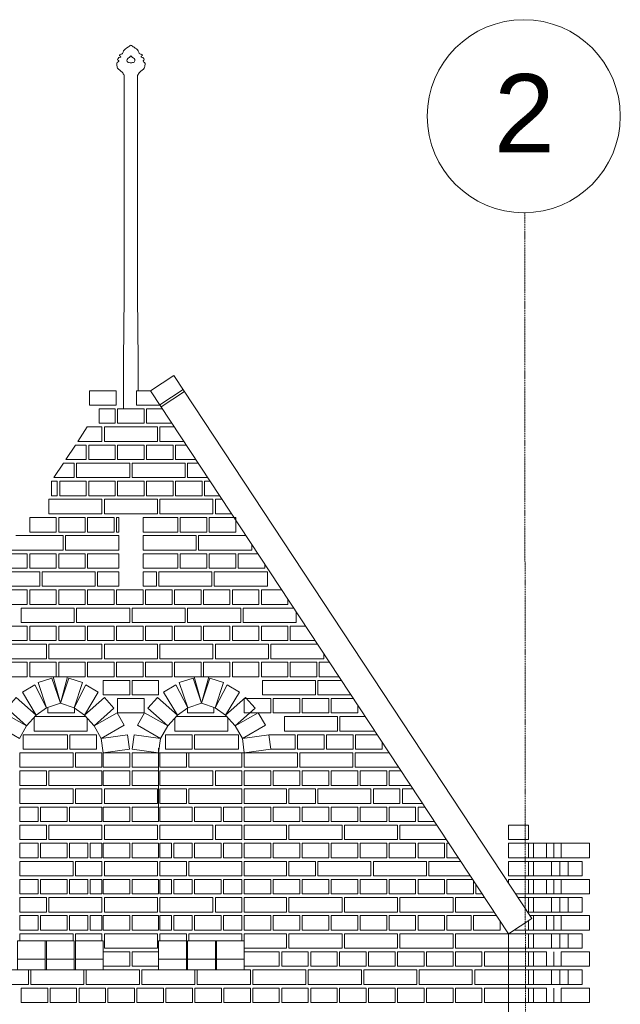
# Model space of a CAD drawing. Header units: millimetres. Extents: x -37887 to 94344, y -69777 to 116976.
# Tile 122 of 205: x 3925 to 6415, y 71509 to 75590. Entities that reach past the tile are written whole.
import ezdxf

# ---------------------------------------------------------------- set-up
doc = ezdxf.new("R2010")
doc.units = ezdxf.units.MM
doc.linetypes.add('Linia siatki', pattern=[19.05, 12.7, -3.175, 0, -3.175])
for name, color, linetype, lineweight in [('01_inwentaryzacja', 8, 'Continuous', 9), ('S-GRID', 1, 'Continuous', 9), ('S-GRID-IDEN', 1, 'Continuous', 9)]:
    doc.layers.add(name, color=color, linetype=linetype, lineweight=lineweight)
doc.styles.add('Arial', font='arial.ttf', dxfattribs={"height": 324.565868})

# ---------------------------------------------------------------- blocks, each defined once
blk = doc.blocks.new('Siatka - 4 mm-108067-PARTER')
at = {"layer": 'S-GRID-IDEN'}
blk.add_circle((0, 0), 4, dxfattribs=at)

msp = doc.modelspace()

# ---------------------------------------------------------------- linework, layer by layer
at = {"layer": '01_inwentaryzacja'}
for p, q in [((4358.9, 74443.5), (4358.9, 75359)), ((4413.8, 74443.5), (4413.8, 75359)), ((4356.2, 74176.7), (4356.2, 73977.2)), ((4416.3, 74176.7), (4416.3, 74052.2)), ((4468, 74052.2), (4564.1, 74115.4)), ((6047.3, 71864.9), (4564.1, 74115.4)), ((5951.3, 71801.6), (4468, 74052.2)), ((4506.6, 73993.7), (4602.6, 74057)), ((4512.1, 73985.4), (4608.1, 74048.6)), ((4255.1, 73977.2), (4255.1, 73917.2)), ((4205.6, 73902.2), (4166.1, 73842.2)), ((4156.2, 73827.2), (4116.7, 73767.2)), ((4106.8, 73752.2), (4067.2, 73692.2)), ((4057.4, 73677.2), (4057.4, 73617.2)), ((4335.7, 73301.6), (4335.7, 73241.6)), ((6169.2, 72176.6), (6109, 72176.6)), ((6139.1, 72116.6), (6139.1, 72176.6)), ((6109, 72116.6), (6169.2, 72116.6)), ((6163.8, 72101.6), (6163.8, 72041.6)), ((6169.2, 72026.6), (6109, 72026.6)), ((6139.1, 71966.6), (6139.1, 72026.6)), ((6109, 71966.6), (6169.2, 71966.6)), ((6163.8, 71951.6), (6163.8, 71891.6)), ((6169.2, 71876.6), (6109, 71876.6)), ((6139.1, 71816.6), (6139.1, 71876.6)), ((6047.3, 71864.9), (5951.3, 71801.6)), ((5951.3, 71801.6), (5951.3, 66791.6)), ((6109, 71816.6), (6169.2, 71816.6)), ((6163.8, 71801.6), (6163.8, 71741.6)), ((6139.1, 71666.6), (6139.1, 71726.6)), ((6109, 71666.6), (6169.2, 71666.6)), ((6163.8, 71651.6), (6163.8, 71591.6)), ((6139.1, 71516.6), (6139.1, 71576.6)), ((6109, 71516.6), (6169.2, 71516.6))]:
    msp.add_line(p, q, dxfattribs=at)
at = {"layer": '01_inwentaryzacja', "color": 244}
for p, q in [((4501.3, 72326.6), (4501.3, 72571)), ((4856.3, 72551.6), (4501.3, 72551.6))]:
    msp.add_line(p, q, dxfattribs=at)
at = {"layer": '01_inwentaryzacja'}
for points in [[(4358.9, 74443.5), (4356.2, 74176.7)], [(4413.8, 74443.5), (4416.3, 74176.7)], [(4215.1, 74052.2), (4215.1, 73992.2), (4325.1, 73992.2), (4325.1, 74052.2), (4215.1, 74052.2)], [(4409.9, 74052.2), (4409.9, 73992.2), (4507.6, 73992.2)], [(4468, 74052.2), (4409.9, 74052.2)], [(4255.1, 73917.2), (4321.3, 73917.2), (4321.3, 73977.2), (4255.1, 73977.2)], [(4331.3, 73977.2), (4331.3, 73917.2), (4441.3, 73917.2), (4441.3, 73977.2), (4331.3, 73977.2)], [(4451.3, 73977.2), (4451.3, 73917.2), (4557, 73917.2)], [(4517.5, 73977.2), (4451.3, 73977.2)], [(4166.1, 73842.2), (4266.3, 73842.2), (4266.3, 73902.2), (4205.6, 73902.2)], [(4276.3, 73902.2), (4276.3, 73842.2), (4496.3, 73842.2), (4496.3, 73902.2), (4276.3, 73902.2)], [(4506.3, 73902.2), (4506.3, 73842.2), (4606.4, 73842.2)], [(4566.9, 73902.2), (4506.3, 73902.2)], [(4116.7, 73767.2), (4201.3, 73767.2), (4201.3, 73827.2), (4156.2, 73827.2)], [(4211.3, 73827.2), (4211.3, 73767.2), (4321.3, 73767.2), (4321.3, 73827.2), (4211.3, 73827.2)], [(4331.3, 73827.2), (4331.3, 73767.2), (4441.3, 73767.2), (4441.3, 73827.2), (4331.3, 73827.2)], [(4451.3, 73827.2), (4451.3, 73767.2), (4561.3, 73767.2), (4561.3, 73827.2), (4451.3, 73827.2)], [(4571.3, 73827.2), (4571.3, 73767.2), (4655.9, 73767.2)], [(4616.3, 73827.2), (4571.3, 73827.2)], [(4067.2, 73692.2), (4151.3, 73692.2), (4151.3, 73752.2), (4106.8, 73752.2)], [(4161.3, 73752.2), (4161.3, 73692.2), (4381.3, 73692.2), (4381.3, 73752.2), (4161.3, 73752.2)], [(4391.3, 73752.2), (4391.3, 73692.2), (4611.3, 73692.2), (4611.3, 73752.2), (4391.3, 73752.2)], [(4621.3, 73752.2), (4621.3, 73692.2), (4705.3, 73692.2)], [(4665.8, 73752.2), (4621.3, 73752.2)], [(4057.4, 73617.2), (4081.3, 73617.2), (4081.3, 73677.2), (4057.4, 73677.2)], [(4091.3, 73677.2), (4091.3, 73617.2), (4201.3, 73617.2), (4201.3, 73677.2), (4091.3, 73677.2)], [(4211.3, 73677.2), (4211.3, 73617.2), (4321.3, 73617.2), (4321.3, 73677.2), (4211.3, 73677.2)], [(4331.3, 73677.2), (4331.3, 73617.2), (4441.3, 73617.2), (4441.3, 73677.2), (4331.3, 73677.2)], [(4451.3, 73677.2), (4451.3, 73617.2), (4561.3, 73617.2), (4561.3, 73677.2), (4451.3, 73677.2)], [(4571.3, 73677.2), (4571.3, 73617.2), (4681.3, 73617.2), (4681.3, 73677.2), (4571.3, 73677.2)], [(4691.3, 73677.2), (4691.3, 73617.2), (4754.7, 73617.2)], [(4715.2, 73677.2), (4691.3, 73677.2)], [(4046.3, 73602.2), (4046.3, 73542.2), (4266.3, 73542.2), (4266.3, 73602.2), (4046.3, 73602.2)], [(4276.3, 73602.2), (4276.3, 73542.2), (4496.3, 73542.2), (4496.3, 73602.2), (4276.3, 73602.2)], [(4506.3, 73602.2), (4506.3, 73542.2), (4726.3, 73542.2), (4726.3, 73602.2), (4506.3, 73602.2)], [(4736.3, 73602.2), (4736.3, 73542.2), (4804.2, 73542.2)], [(4764.6, 73602.2), (4736.3, 73602.2)], [(3966.9, 73526.6), (3966.9, 73466.6), (4076.9, 73466.6), (4076.9, 73526.6), (3966.9, 73526.6)], [(4086.9, 73526.6), (4086.9, 73466.6), (4196.9, 73466.6), (4196.9, 73526.6), (4086.9, 73526.6)], [(4206.9, 73526.6), (4206.9, 73466.6), (4316.9, 73466.6), (4316.9, 73526.6), (4206.9, 73526.6)], [(4326.9, 73526.6), (4326.9, 73466.6), (4335.7, 73466.6), (4335.7, 73526.6), (4326.9, 73526.6)], [(4580.8, 73466.6), (4436.9, 73466.6), (4436.9, 73526.6), (4580.8, 73526.6), (4580.8, 73466.6)], [(4590.8, 73526.6), (4590.8, 73466.6), (4700.8, 73466.6), (4700.8, 73526.6), (4590.8, 73526.6)], [(4710.8, 73526.6), (4710.8, 73466.6), (4820.8, 73466.6), (4820.8, 73526.6), (4710.8, 73526.6)], [(3885.7, 73416.6), (3885.7, 73391.6), (4105.7, 73391.6), (4105.7, 73451.6), (3908.7, 73451.6)], [(4115.7, 73451.6), (4115.7, 73391.6), (4335.7, 73391.6), (4335.7, 73451.6), (4115.7, 73451.6)], [(4436.9, 73451.6), (4436.9, 73391.6), (4656.9, 73391.6), (4656.9, 73451.6), (4436.9, 73451.6)], [(4666.9, 73451.6), (4666.9, 73391.6), (4886.9, 73391.6), (4886.9, 73416.6)], [(4863.9, 73451.6), (4666.9, 73451.6)], [(3846.9, 73357.8), (3846.9, 73316.6), (3956.9, 73316.6), (3956.9, 73376.6), (3859.3, 73376.6)], [(3966.9, 73376.6), (3966.9, 73316.6), (4076.9, 73316.6), (4076.9, 73376.6), (3966.9, 73376.6)], [(4086.9, 73376.6), (4086.9, 73316.6), (4196.9, 73316.6), (4196.9, 73376.6), (4086.9, 73376.6)], [(4206.9, 73376.6), (4206.9, 73316.6), (4335.7, 73316.6), (4335.7, 73376.6), (4206.9, 73376.6)], [(4580.8, 73316.6), (4436.9, 73316.6), (4436.9, 73376.6), (4580.8, 73376.6), (4580.8, 73316.6)], [(4590.8, 73376.6), (4590.8, 73316.6), (4700.8, 73316.6), (4700.8, 73376.6), (4590.8, 73376.6)], [(4710.8, 73376.6), (4710.8, 73316.6), (4820.8, 73316.6), (4820.8, 73376.6), (4710.8, 73376.6)], [(4830.8, 73376.6), (4830.8, 73316.6), (4940.8, 73316.6), (4940.8, 73334.8)], [(4913.3, 73376.6), (4830.8, 73376.6)], [(3788.5, 73269.2), (3788.5, 73241.6), (4008.5, 73241.6), (4008.5, 73301.6), (3809.8, 73301.6)], [(4018.5, 73301.6), (4018.5, 73241.6), (4238.5, 73241.6), (4238.5, 73301.6), (4018.5, 73301.6)], [(4248.5, 73301.6), (4248.5, 73241.6), (4335.7, 73241.6)], [(4335.7, 73301.6), (4248.5, 73301.6)], [(4436.9, 73301.6), (4436.9, 73241.6), (4491.9, 73241.6), (4491.9, 73301.6), (4436.9, 73301.6)], [(4501.9, 73301.6), (4501.9, 73241.6), (4721.9, 73241.6), (4721.9, 73301.6), (4501.9, 73301.6)], [(4731.9, 73301.6), (4731.9, 73241.6), (4951.9, 73241.6), (4951.9, 73301.6), (4731.9, 73301.6)], [(3846.9, 73226.6), (3846.9, 73166.6), (3956.9, 73166.6), (3956.9, 73226.6), (3846.9, 73226.6)], [(3966.9, 73226.6), (3966.9, 73166.6), (4076.9, 73166.6), (4076.9, 73226.6), (3966.9, 73226.6)], [(4086.9, 73226.6), (4086.9, 73166.6), (4196.9, 73166.6), (4196.9, 73226.6), (4086.9, 73226.6)], [(4206.9, 73226.6), (4206.9, 73166.6), (4316.9, 73166.6), (4316.9, 73226.6), (4206.9, 73226.6)], [(4326.9, 73226.6), (4326.9, 73166.6), (4436.9, 73166.6), (4436.9, 73226.6), (4326.9, 73226.6)], [(4446.9, 73226.6), (4446.9, 73166.6), (4556.9, 73166.6), (4556.9, 73226.6), (4446.9, 73226.6)], [(4566.9, 73226.6), (4566.9, 73166.6), (4676.9, 73166.6), (4676.9, 73226.6), (4566.9, 73226.6)], [(4686.9, 73226.6), (4686.9, 73166.6), (4796.9, 73166.6), (4796.9, 73226.6), (4686.9, 73226.6)], [(4806.9, 73226.6), (4806.9, 73166.6), (4916.9, 73166.6), (4916.9, 73226.6), (4806.9, 73226.6)], [(4926.9, 73226.6), (4926.9, 73166.6), (5036.9, 73166.6), (5036.9, 73189)], [(5012.1, 73226.6), (4926.9, 73226.6)], [(3931.3, 73151.6), (3931.3, 73091.6), (4151.3, 73091.6), (4151.3, 73151.6), (3931.3, 73151.6)], [(4161.3, 73151.6), (4161.3, 73091.6), (4381.3, 73091.6), (4381.3, 73151.6), (4161.3, 73151.6)], [(4391.3, 73151.6), (4391.3, 73091.6), (4611.3, 73091.6), (4611.3, 73151.6), (4391.3, 73151.6)], [(4621.3, 73151.6), (4621.3, 73091.6), (4841.3, 73091.6), (4841.3, 73151.6), (4621.3, 73151.6)], [(4851.3, 73151.6), (4851.3, 73091.6), (5071.3, 73091.6), (5071.3, 73136.8)], [(5061.6, 73151.6), (4851.3, 73151.6)], [(3846.9, 73076.6), (3846.9, 73016.6), (3956.9, 73016.6), (3956.9, 73076.6), (3846.9, 73076.6)], [(3966.9, 73076.6), (3966.9, 73016.6), (4076.9, 73016.6), (4076.9, 73076.6), (3966.9, 73076.6)], [(4086.9, 73076.6), (4086.9, 73016.6), (4196.9, 73016.6), (4196.9, 73076.6), (4086.9, 73076.6)], [(4206.9, 73076.6), (4206.9, 73016.6), (4316.9, 73016.6), (4316.9, 73076.6), (4206.9, 73076.6)], [(4326.9, 73076.6), (4326.9, 73016.6), (4436.9, 73016.6), (4436.9, 73076.6), (4326.9, 73076.6)], [(4446.9, 73076.6), (4446.9, 73016.6), (4556.9, 73016.6), (4556.9, 73076.6), (4446.9, 73076.6)], [(4566.9, 73076.6), (4566.9, 73016.6), (4676.9, 73016.6), (4676.9, 73076.6), (4566.9, 73076.6)], [(4686.9, 73076.6), (4686.9, 73016.6), (4796.9, 73016.6), (4796.9, 73076.6), (4686.9, 73076.6)], [(4806.9, 73076.6), (4806.9, 73016.6), (4916.9, 73016.6), (4916.9, 73076.6), (4806.9, 73076.6)], [(4926.9, 73076.6), (4926.9, 73016.6), (5036.9, 73016.6), (5036.9, 73076.6), (4926.9, 73076.6)], [(5046.9, 73076.6), (5046.9, 73016.6), (5150.5, 73016.6)], [(5111, 73076.6), (5046.9, 73076.6)], [(3816.3, 73001.6), (3816.3, 72941.6), (4036.3, 72941.6), (4036.3, 73001.6), (3816.3, 73001.6)], [(4046.3, 73001.6), (4046.3, 72941.6), (4266.3, 72941.6), (4266.3, 73001.6), (4046.3, 73001.6)], [(4276.3, 73001.6), (4276.3, 72941.6), (4496.3, 72941.6), (4496.3, 73001.6), (4276.3, 73001.6)], [(4506.3, 73001.6), (4506.3, 72941.6), (4726.3, 72941.6), (4726.3, 73001.6), (4506.3, 73001.6)], [(4736.3, 73001.6), (4736.3, 72941.6), (4956.3, 72941.6), (4956.3, 73001.6), (4736.3, 73001.6)], [(4966.3, 73001.6), (4966.3, 72941.6), (5186.3, 72941.6), (5186.3, 72962.3)], [(5160.4, 73001.6), (4966.3, 73001.6)], [(3846.9, 72926.6), (3846.9, 72866.6), (3956.9, 72866.6), (3956.9, 72926.6), (3846.9, 72926.6)], [(3966.9, 72926.6), (3966.9, 72866.6), (4076.9, 72866.6), (4076.9, 72926.6), (3966.9, 72926.6)], [(4086.9, 72926.6), (4086.9, 72866.6), (4196.9, 72866.6), (4196.9, 72926.6), (4086.9, 72926.6)], [(4206.9, 72926.6), (4206.9, 72866.6), (4316.9, 72866.6), (4316.9, 72926.6), (4206.9, 72926.6)], [(4326.9, 72926.6), (4326.9, 72866.6), (4436.9, 72866.6), (4436.9, 72926.6), (4326.9, 72926.6)], [(4446.9, 72926.6), (4446.9, 72866.6), (4556.9, 72866.6), (4556.9, 72926.6), (4446.9, 72926.6)], [(4566.9, 72926.6), (4566.9, 72866.6), (4676.9, 72866.6), (4676.9, 72926.6), (4566.9, 72926.6)], [(4686.9, 72926.6), (4686.9, 72866.6), (4796.9, 72866.6), (4796.9, 72926.6), (4686.9, 72926.6)], [(4806.9, 72926.6), (4806.9, 72866.6), (4916.9, 72866.6), (4916.9, 72926.6), (4806.9, 72926.6)], [(4926.9, 72926.6), (4926.9, 72866.6), (5036.9, 72866.6), (5036.9, 72926.6), (4926.9, 72926.6)], [(5046.9, 72926.6), (5046.9, 72866.6), (5156.9, 72866.6), (5156.9, 72926.6), (5046.9, 72926.6)], [(5166.9, 72926.6), (5166.9, 72866.6), (5249.4, 72866.6)], [(5209.9, 72926.6), (5166.9, 72926.6)], [(4093.8, 72756.6), (4036.9, 72737.6), (4001.9, 72842.2), (4058.8, 72861.2), (4093.8, 72756.6)], [(4123.8, 72866.6), (4063.8, 72866.6), (4093.8, 72756.6), (4123.8, 72866.6)], [(4093.8, 72756.6), (4150.7, 72737.6), (4185.6, 72842.2), (4128.7, 72861.2), (4093.8, 72756.6)], [(4271.3, 72851.6), (4271.3, 72791.6), (4381.3, 72791.6), (4381.3, 72851.6), (4271.3, 72851.6)], [(4391.3, 72851.6), (4391.3, 72791.6), (4501.3, 72791.6), (4501.3, 72851.6), (4391.3, 72851.6)], [(4678.8, 72756.6), (4621.9, 72737.6), (4586.9, 72842.2), (4643.8, 72861.2), (4678.8, 72756.6)], [(4648.8, 72866.6), (4708.8, 72866.6), (4678.8, 72756.6), (4648.8, 72866.6)], [(4678.8, 72756.6), (4735.7, 72737.6), (4770.6, 72842.2), (4713.7, 72861.2), (4678.8, 72756.6)], [(4931.3, 72851.6), (4931.3, 72791.6), (5151.3, 72791.6), (5151.3, 72851.6), (4931.3, 72851.6)], [(5161.3, 72851.6), (5161.3, 72791.6), (5298.8, 72791.6)], [(5259.3, 72851.6), (5161.3, 72851.6)], [(4036.9, 72737.6), (3993.9, 72708.1), (3936.5, 72802.3), (3987.7, 72833.5), (4036.9, 72737.6)], [(4150.7, 72737.6), (4193.7, 72708.1), (4251.1, 72802.3), (4199.9, 72833.5), (4150.7, 72737.6)], [(4621.9, 72737.6), (4578.9, 72708.1), (4521.5, 72802.3), (4572.7, 72833.5), (4621.9, 72737.6)], [(4735.7, 72737.6), (4778.7, 72708.1), (4836.1, 72802.3), (4784.9, 72833.5), (4735.7, 72737.6)], [(3993.9, 72708.1), (3954.1, 72663.1), (3871.5, 72736.2), (3911.2, 72781.2), (3993.9, 72708.1)], [(4193.7, 72708.1), (4233.4, 72663.1), (4316.1, 72736.2), (4276.3, 72781.2), (4193.7, 72708.1)], [(4331.3, 72776.6), (4331.3, 72716.6), (4441.3, 72716.6), (4441.3, 72776.6), (4331.3, 72776.6)], [(4578.9, 72708.1), (4539.1, 72663.1), (4456.5, 72736.2), (4496.2, 72781.2), (4578.9, 72708.1)], [(4778.7, 72708.1), (4818.4, 72663.1), (4901.1, 72736.2), (4861.3, 72781.2), (4778.7, 72708.1)], [(4856.3, 72776.6), (4856.3, 72716.6), (4966.3, 72716.6), (4966.3, 72776.6), (4856.3, 72776.6)], [(4976.3, 72776.6), (4976.3, 72716.6), (5086.3, 72716.6), (5086.3, 72776.6), (4976.3, 72776.6)], [(5096.3, 72776.6), (5096.3, 72716.6), (5206.3, 72716.6), (5206.3, 72776.6), (5096.3, 72776.6)], [(5216.3, 72776.6), (5216.3, 72716.6), (5326.3, 72716.6), (5326.3, 72749.9)], [(5308.7, 72776.6), (5216.3, 72776.6)], [(4152.1, 72741.8), (4152.1, 72716.6), (4042.1, 72716.6), (4042.1, 72739.3)], [(4620.5, 72741.8), (4620.5, 72716.6), (4730.5, 72716.6), (4730.5, 72739.3)], [(3954.1, 72663.1), (3924.4, 72611), (3828.6, 72665.6), (3858.3, 72717.8), (3954.1, 72663.1)], [(4204.7, 72695.6), (4204.7, 72641.6), (3984.7, 72641.6), (3984.7, 72697.7)], [(3988.1, 72701.6), (4199.4, 72701.6)], [(4233.4, 72663.1), (4263.1, 72611), (4359, 72665.6), (4329.3, 72717.8), (4233.4, 72663.1)], [(4539.1, 72663.1), (4509.4, 72611), (4413.6, 72665.6), (4443.3, 72717.8), (4539.1, 72663.1)], [(4567.9, 72695.6), (4567.9, 72641.6), (4787.9, 72641.6), (4787.9, 72697.7)], [(4784.4, 72701.6), (4573.1, 72701.6)], [(4818.4, 72663.1), (4848.1, 72611), (4944, 72665.6), (4914.3, 72717.8), (4818.4, 72663.1)], [(5022.4, 72701.6), (5022.4, 72641.6), (5242.4, 72641.6), (5242.4, 72701.6), (5022.4, 72701.6)], [(5252.4, 72701.6), (5252.4, 72641.6), (5397.7, 72641.6)], [(5358.1, 72701.6), (5252.4, 72701.6)], [(4123.1, 72626.6), (4123.1, 72566.6), (3939.9, 72566.6), (3939.9, 72626.6), (4123.1, 72626.6)], [(4243.1, 72626.6), (4243.1, 72566.6), (4133.1, 72566.6), (4133.1, 72626.6), (4243.1, 72626.6)], [(4263.1, 72611), (4271.3, 72551.6), (4380.6, 72566.6), (4372.4, 72626), (4263.1, 72611)], [(4509.4, 72611), (4501.3, 72551.6), (4392, 72566.6), (4400.1, 72626), (4509.4, 72611)], [(4529.5, 72626.6), (4529.5, 72566.6), (4639.5, 72566.6), (4639.5, 72626.6), (4529.5, 72626.6)], [(4649.5, 72626.6), (4649.5, 72566.6), (4832.6, 72566.6), (4832.6, 72626.6), (4649.5, 72626.6)], [(4848.1, 72611), (4856.3, 72551.6), (4965.6, 72566.6), (4957.4, 72626), (4848.1, 72611)], [(4957.4, 72626.6), (4957.4, 72626)], [(4965.6, 72566.6), (5067.4, 72566.6), (5067.4, 72626.6), (4957.4, 72626.6)], [(5077.4, 72626.6), (5077.4, 72566.6), (5187.4, 72566.6), (5187.4, 72626.6), (5077.4, 72626.6)], [(5197.4, 72626.6), (5197.4, 72566.6), (5307.4, 72566.6), (5307.4, 72626.6), (5197.4, 72626.6)], [(5317.4, 72626.6), (5317.4, 72566.6), (5427.4, 72566.6), (5427.4, 72596.4)], [(5407.6, 72626.6), (5317.4, 72626.6)], [(4146.3, 72551.6), (4146.3, 72491.6), (3926.3, 72491.6), (3926.3, 72551.6), (4146.3, 72551.6)], [(4266.3, 72551.6), (4266.3, 72491.6), (4156.3, 72491.6), (4156.3, 72551.6), (4266.3, 72551.6)], [(4271.3, 72551.6), (4271.3, 72491.6), (4381.3, 72491.6), (4381.3, 72551.6), (4271.3, 72551.6)], [(4391.3, 72551.6), (4391.3, 72491.6), (4501.3, 72491.6), (4501.3, 72551.6), (4391.3, 72551.6)], [(4506.3, 72551.6), (4506.3, 72491.6), (4616.3, 72491.6), (4616.3, 72551.6), (4506.3, 72551.6)], [(4626.3, 72551.6), (4626.3, 72491.6), (4846.3, 72491.6), (4846.3, 72551.6), (4626.3, 72551.6)], [(4856.3, 72551.6), (4856.3, 72491.6), (5076.3, 72491.6), (5076.3, 72551.6), (4856.3, 72551.6)], [(5086.3, 72551.6), (5086.3, 72491.6), (5306.3, 72491.6), (5306.3, 72551.6), (5086.3, 72551.6)], [(5316.3, 72551.6), (5316.3, 72491.6), (5496.5, 72491.6)], [(5457, 72551.6), (5316.3, 72551.6)], [(3926.3, 72476.6), (3926.3, 72416.6), (4036.3, 72416.6), (4036.3, 72476.6), (3926.3, 72476.6)], [(4046.3, 72476.6), (4046.3, 72416.6), (4266.3, 72416.6), (4266.3, 72476.6), (4046.3, 72476.6)], [(4271.3, 72476.6), (4271.3, 72416.6), (4381.3, 72416.6), (4381.3, 72476.6), (4271.3, 72476.6)], [(4391.3, 72476.6), (4391.3, 72416.6), (4501.3, 72416.6), (4501.3, 72476.6), (4391.3, 72476.6)], [(4726.3, 72476.6), (4726.3, 72416.6), (4506.3, 72416.6), (4506.3, 72476.6), (4726.3, 72476.6)], [(4846.3, 72476.6), (4846.3, 72416.6), (4736.3, 72416.6), (4736.3, 72476.6), (4846.3, 72476.6)], [(4856.3, 72476.6), (4856.3, 72416.6), (4966.3, 72416.6), (4966.3, 72476.6), (4856.3, 72476.6)], [(4976.3, 72476.6), (4976.3, 72416.6), (5086.3, 72416.6), (5086.3, 72476.6), (4976.3, 72476.6)], [(5096.3, 72476.6), (5096.3, 72416.6), (5206.3, 72416.6), (5206.3, 72476.6), (5096.3, 72476.6)], [(5216.3, 72476.6), (5216.3, 72416.6), (5326.3, 72416.6), (5326.3, 72476.6), (5216.3, 72476.6)], [(5336.3, 72476.6), (5336.3, 72416.6), (5446.3, 72416.6), (5446.3, 72476.6), (5336.3, 72476.6)], [(5456.3, 72476.6), (5456.3, 72416.6), (5546, 72416.6)], [(5506.4, 72476.6), (5456.3, 72476.6)], [(4146.3, 72401.6), (4146.3, 72341.6), (3926.3, 72341.6), (3926.3, 72401.6), (4146.3, 72401.6)], [(4266.3, 72401.6), (4266.3, 72341.6), (4156.3, 72341.6), (4156.3, 72401.6), (4266.3, 72401.6)], [(4276.3, 72401.6), (4276.3, 72341.6), (4496.3, 72341.6), (4496.3, 72401.6), (4276.3, 72401.6)], [(4506.3, 72401.6), (4506.3, 72341.6), (4616.3, 72341.6), (4616.3, 72401.6), (4506.3, 72401.6)], [(4626.3, 72401.6), (4626.3, 72341.6), (4846.3, 72341.6), (4846.3, 72401.6), (4626.3, 72401.6)], [(4856.3, 72341.6), (5031.3, 72341.6), (5031.3, 72401.6), (4856.3, 72401.6), (4856.3, 72341.6)], [(5041.3, 72401.6), (5041.3, 72341.6), (5151.3, 72341.6), (5151.3, 72401.6), (5041.3, 72401.6)], [(5161.3, 72401.6), (5161.3, 72341.6), (5381.3, 72341.6), (5381.3, 72401.6), (5161.3, 72401.6)], [(5391.3, 72401.6), (5391.3, 72341.6), (5501.3, 72341.6), (5501.3, 72401.6), (5391.3, 72401.6)], [(5511.3, 72401.6), (5511.3, 72341.6), (5595.4, 72341.6)], [(5555.9, 72401.6), (5511.3, 72401.6)], [(3926.3, 72326.6), (3926.3, 72266.6), (4002.2, 72266.6), (4002.2, 72326.6), (3926.3, 72326.6)], [(4012.2, 72326.6), (4012.2, 72266.6), (4122.2, 72266.6), (4122.2, 72326.6), (4012.2, 72326.6)], [(4132.2, 72266.6), (4266.3, 72266.6), (4266.3, 72326.6), (4132.2, 72326.6), (4132.2, 72266.6)], [(4271.3, 72326.6), (4271.3, 72266.6), (4381.3, 72266.6), (4381.3, 72326.6), (4271.3, 72326.6)], [(4391.3, 72326.6), (4391.3, 72266.6), (4501.3, 72266.6), (4501.3, 72326.6), (4391.3, 72326.6)], [(4640.4, 72266.6), (4506.3, 72266.6), (4506.3, 72326.6), (4640.4, 72326.6), (4640.4, 72266.6)], [(4760.4, 72326.6), (4760.4, 72266.6), (4650.4, 72266.6), (4650.4, 72326.6), (4760.4, 72326.6)], [(4846.3, 72326.6), (4846.3, 72266.6), (4770.4, 72266.6), (4770.4, 72326.6), (4846.3, 72326.6)], [(4856.3, 72326.6), (4856.3, 72266.6), (4966.3, 72266.6), (4966.3, 72326.6), (4856.3, 72326.6)], [(4976.3, 72326.6), (4976.3, 72266.6), (5086.3, 72266.6), (5086.3, 72326.6), (4976.3, 72326.6)], [(5096.3, 72326.6), (5096.3, 72266.6), (5206.3, 72266.6), (5206.3, 72326.6), (5096.3, 72326.6)], [(5216.3, 72326.6), (5216.3, 72266.6), (5326.3, 72266.6), (5326.3, 72326.6), (5216.3, 72326.6)], [(5336.3, 72326.6), (5336.3, 72266.6), (5446.3, 72266.6), (5446.3, 72326.6), (5336.3, 72326.6)], [(5456.3, 72326.6), (5456.3, 72266.6), (5566.3, 72266.6), (5566.3, 72326.6), (5456.3, 72326.6)], [(5576.3, 72326.6), (5576.3, 72266.6), (5644.8, 72266.6)], [(5605.3, 72326.6), (5576.3, 72326.6)], [(3926.3, 72251.6), (3926.3, 72191.6), (4036.3, 72191.6), (4036.3, 72251.6), (3926.3, 72251.6)], [(4046.3, 72251.6), (4046.3, 72191.6), (4266.3, 72191.6), (4266.3, 72251.6), (4046.3, 72251.6)], [(4276.3, 72251.6), (4276.3, 72191.6), (4496.3, 72191.6), (4496.3, 72251.6), (4276.3, 72251.6)], [(4726.3, 72251.6), (4726.3, 72191.6), (4506.3, 72191.6), (4506.3, 72251.6), (4726.3, 72251.6)], [(4846.3, 72251.6), (4846.3, 72191.6), (4736.3, 72191.6), (4736.3, 72251.6), (4846.3, 72251.6)], [(4856.3, 72191.6), (5031.3, 72191.6), (5031.3, 72251.6), (4856.3, 72251.6), (4856.3, 72191.6)], [(5041.3, 72251.6), (5041.3, 72191.6), (5261.3, 72191.6), (5261.3, 72251.6), (5041.3, 72251.6)], [(5271.3, 72251.6), (5271.3, 72191.6), (5491.3, 72191.6), (5491.3, 72251.6), (5271.3, 72251.6)], [(5501.3, 72251.6), (5501.3, 72191.6), (5694.2, 72191.6)], [(5654.7, 72251.6), (5501.3, 72251.6)], [(6033.7, 72191.6), (6033.7, 72251.6), (5951.3, 72251.6), (5951.3, 72191.6), (6033.7, 72191.6)], [(6033.8, 72191.6), (6033.8, 72251.6), (5951.4, 72251.6), (5951.4, 72191.6), (6033.8, 72191.6)], [(3926.3, 72176.6), (3926.3, 72116.6), (4002.2, 72116.6), (4002.2, 72176.6), (3926.3, 72176.6)], [(4012.2, 72176.6), (4012.2, 72116.6), (4122.2, 72116.6), (4122.2, 72176.6), (4012.2, 72176.6)], [(4132.2, 72176.6), (4132.2, 72116.6), (4208.1, 72116.6), (4208.1, 72176.6), (4132.2, 72176.6)], [(4218.1, 72176.6), (4218.1, 72116.6), (4266.3, 72116.6), (4266.3, 72176.6), (4218.1, 72176.6)], [(4271.3, 72176.6), (4271.3, 72116.6), (4381.3, 72116.6), (4381.3, 72176.6), (4271.3, 72176.6)], [(4391.3, 72176.6), (4391.3, 72116.6), (4501.3, 72116.6), (4501.3, 72176.6), (4391.3, 72176.6)], [(4554.5, 72176.6), (4554.5, 72116.6), (4506.3, 72116.6), (4506.3, 72176.6), (4554.5, 72176.6)], [(4640.4, 72176.6), (4640.4, 72116.6), (4564.5, 72116.6), (4564.5, 72176.6), (4640.4, 72176.6)], [(4760.4, 72176.6), (4760.4, 72116.6), (4650.4, 72116.6), (4650.4, 72176.6), (4760.4, 72176.6)], [(4846.3, 72176.6), (4846.3, 72116.6), (4770.4, 72116.6), (4770.4, 72176.6), (4846.3, 72176.6)], [(4856.3, 72176.6), (4856.3, 72116.6), (4966.3, 72116.6), (4966.3, 72176.6), (4856.3, 72176.6)], [(4976.3, 72176.6), (4976.3, 72116.6), (5086.3, 72116.6), (5086.3, 72176.6), (4976.3, 72176.6)], [(5096.3, 72176.6), (5096.3, 72116.6), (5206.3, 72116.6), (5206.3, 72176.6), (5096.3, 72176.6)], [(5216.3, 72176.6), (5216.3, 72116.6), (5326.3, 72116.6), (5326.3, 72176.6), (5216.3, 72176.6)], [(5336.3, 72176.6), (5336.3, 72116.6), (5446.3, 72116.6), (5446.3, 72176.6), (5336.3, 72176.6)], [(5456.3, 72176.6), (5456.3, 72116.6), (5566.3, 72116.6), (5566.3, 72176.6), (5456.3, 72176.6)], [(5576.3, 72176.6), (5576.3, 72116.6), (5686.3, 72116.6), (5686.3, 72176.6), (5576.3, 72176.6)], [(5696.3, 72176.6), (5696.3, 72116.6), (5743.7, 72116.6)], [(5704.1, 72176.6), (5696.3, 72176.6)], [(6033.7, 72116.6), (6033.7, 72176.6), (5951.3, 72176.6), (5951.3, 72116.6), (6033.7, 72116.6)], [(6055.5, 72116.6), (6033.7, 72116.6), (6033.7, 72176.6), (6055.5, 72176.6), (6055.5, 72116.6)], [(6109, 72116.6), (6055.5, 72116.6), (6055.5, 72176.6), (6109, 72176.6), (6109, 72116.6)], [(6286.4, 72116.6), (6286.4, 72176.6), (6169.2, 72176.6), (6169.2, 72116.6), (6286.4, 72116.6)], [(4146.3, 72101.6), (4146.3, 72041.6), (3926.3, 72041.6), (3926.3, 72101.6), (4146.3, 72101.6)], [(4266.3, 72101.6), (4266.3, 72041.6), (4156.3, 72041.6), (4156.3, 72101.6), (4266.3, 72101.6)], [(4276.3, 72101.6), (4276.3, 72041.6), (4496.3, 72041.6), (4496.3, 72101.6), (4276.3, 72101.6)], [(4506.3, 72101.6), (4506.3, 72041.6), (4616.3, 72041.6), (4616.3, 72101.6), (4506.3, 72101.6)], [(4626.3, 72101.6), (4626.3, 72041.6), (4846.3, 72041.6), (4846.3, 72101.6), (4626.3, 72101.6)], [(4856.3, 72041.6), (5031.3, 72041.6), (5031.3, 72101.6), (4856.3, 72101.6), (4856.3, 72041.6)], [(5041.3, 72101.6), (5041.3, 72041.6), (5151.3, 72041.6), (5151.3, 72101.6), (5041.3, 72101.6)], [(5161.3, 72101.6), (5161.3, 72041.6), (5381.3, 72041.6), (5381.3, 72101.6), (5161.3, 72101.6)], [(5391.3, 72101.6), (5391.3, 72041.6), (5611.3, 72041.6), (5611.3, 72101.6), (5391.3, 72101.6)], [(5621.3, 72101.6), (5621.3, 72041.6), (5793.1, 72041.6)], [(5753.6, 72101.6), (5621.3, 72101.6)], [(6033.7, 72041.6), (6033.7, 72101.6), (5951.3, 72101.6), (5951.3, 72041.6), (6033.7, 72041.6)], [(6055.5, 72041.6), (6033.7, 72041.6), (6033.7, 72101.6), (6055.5, 72101.6), (6055.5, 72041.6)], [(6129.1, 72041.6), (6055.5, 72041.6), (6055.5, 72101.6), (6129.1, 72101.6), (6129.1, 72041.6)], [(6202.6, 72041.6), (6129.1, 72041.6), (6129.1, 72101.6), (6198.5, 72101.6), (6198.5, 72041.6)], [(6257.1, 72041.6), (6257.1, 72101.6), (6198.5, 72101.6), (6198.5, 72041.6), (6257.1, 72041.6)], [(3926.3, 72026.6), (3926.3, 71966.6), (4002.2, 71966.6), (4002.2, 72026.6), (3926.3, 72026.6)], [(4012.2, 72026.6), (4012.2, 71966.6), (4122.2, 71966.6), (4122.2, 72026.6), (4012.2, 72026.6)], [(4132.2, 72026.6), (4132.2, 71966.6), (4208.1, 71966.6), (4208.1, 72026.6), (4132.2, 72026.6)], [(4218.1, 72026.6), (4218.1, 71966.6), (4266.3, 71966.6), (4266.3, 72026.6), (4218.1, 72026.6)], [(4271.3, 72026.6), (4271.3, 71966.6), (4381.3, 71966.6), (4381.3, 72026.6), (4271.3, 72026.6)], [(4391.3, 72026.6), (4391.3, 71966.6), (4501.3, 71966.6), (4501.3, 72026.6), (4391.3, 72026.6)], [(4554.5, 72026.6), (4554.5, 71966.6), (4506.3, 71966.6), (4506.3, 72026.6), (4554.5, 72026.6)], [(4640.4, 72026.6), (4640.4, 71966.6), (4564.5, 71966.6), (4564.5, 72026.6), (4640.4, 72026.6)], [(4760.4, 72026.6), (4760.4, 71966.6), (4650.4, 71966.6), (4650.4, 72026.6), (4760.4, 72026.6)], [(4846.3, 72026.6), (4846.3, 71966.6), (4770.4, 71966.6), (4770.4, 72026.6), (4846.3, 72026.6)], [(4856.3, 72026.6), (4856.3, 71966.6), (4966.3, 71966.6), (4966.3, 72026.6), (4856.3, 72026.6)], [(4976.3, 72026.6), (4976.3, 71966.6), (5086.3, 71966.6), (5086.3, 72026.6), (4976.3, 72026.6)], [(5096.3, 72026.6), (5096.3, 71966.6), (5206.3, 71966.6), (5206.3, 72026.6), (5096.3, 72026.6)], [(5216.3, 72026.6), (5216.3, 71966.6), (5326.3, 71966.6), (5326.3, 72026.6), (5216.3, 72026.6)], [(5336.3, 72026.6), (5336.3, 71966.6), (5446.3, 71966.6), (5446.3, 72026.6), (5336.3, 72026.6)], [(5456.3, 72026.6), (5456.3, 71966.6), (5566.3, 71966.6), (5566.3, 72026.6), (5456.3, 72026.6)], [(5576.3, 72026.6), (5576.3, 71966.6), (5686.3, 71966.6), (5686.3, 72026.6), (5576.3, 72026.6)], [(5696.3, 72026.6), (5696.3, 71966.6), (5806.3, 71966.6), (5806.3, 72021.6)], [(5803, 72026.6), (5696.3, 72026.6)], [(5816.3, 72006.4), (5816.3, 71966.6), (5842.5, 71966.6)], [(6033.7, 71966.6), (6033.7, 72026.6), (5951.3, 72026.6), (5951.3, 72010.6)], [(6055.5, 71966.6), (6033.7, 71966.6), (6033.7, 72026.6), (6055.5, 72026.6), (6055.5, 71966.6)], [(6109, 71966.6), (6055.5, 71966.6), (6055.5, 72026.6), (6109, 72026.6), (6109, 71966.6)], [(6286.4, 71966.6), (6286.4, 72026.6), (6169.2, 72026.6), (6169.2, 71966.6), (6286.4, 71966.6)], [(3926.3, 71951.6), (3926.3, 71891.6), (4036.3, 71891.6), (4036.3, 71951.6), (3926.3, 71951.6)], [(4046.3, 71951.6), (4046.3, 71891.6), (4266.3, 71891.6), (4266.3, 71951.6), (4046.3, 71951.6)], [(4276.3, 71951.6), (4276.3, 71891.6), (4496.3, 71891.6), (4496.3, 71951.6), (4276.3, 71951.6)], [(4726.3, 71951.6), (4726.3, 71891.6), (4506.3, 71891.6), (4506.3, 71951.6), (4726.3, 71951.6)], [(4846.3, 71951.6), (4846.3, 71891.6), (4736.3, 71891.6), (4736.3, 71951.6), (4846.3, 71951.6)], [(4856.3, 71891.6), (5031.3, 71891.6), (5031.3, 71951.6), (4856.3, 71951.6), (4856.3, 71891.6)], [(5041.3, 71951.6), (5041.3, 71891.6), (5261.3, 71891.6), (5261.3, 71951.6), (5041.3, 71951.6)], [(5271.3, 71951.6), (5271.3, 71891.6), (5491.3, 71891.6), (5491.3, 71951.6), (5271.3, 71951.6)], [(5501.3, 71951.6), (5501.3, 71891.6), (5721.3, 71891.6), (5721.3, 71951.6), (5501.3, 71951.6)], [(5731.3, 71951.6), (5731.3, 71891.6), (5892, 71891.6)], [(5852.4, 71951.6), (5731.3, 71951.6)], [(5980.3, 71966.6), (6033.7, 71966.6)], [(6033.7, 71891.6), (6033.7, 71951.6), (5990.1, 71951.6)], [(6055.5, 71891.6), (6033.7, 71891.6), (6033.7, 71951.6), (6055.5, 71951.6), (6055.5, 71891.6)], [(6129.1, 71891.6), (6055.5, 71891.6), (6055.5, 71951.6), (6129.1, 71951.6), (6129.1, 71891.6)], [(6202.6, 71891.6), (6129.1, 71891.6), (6129.1, 71951.6), (6198.5, 71951.6), (6198.5, 71891.6)], [(6257.1, 71891.6), (6257.1, 71951.6), (6198.5, 71951.6), (6198.5, 71891.6), (6257.1, 71891.6)], [(3926.3, 71876.6), (3926.3, 71816.6), (4002.2, 71816.6), (4002.2, 71876.6), (3926.3, 71876.6)], [(4012.2, 71876.6), (4012.2, 71816.6), (4122.2, 71816.6), (4122.2, 71876.6), (4012.2, 71876.6)], [(4132.2, 71876.6), (4132.2, 71816.6), (4208.1, 71816.6), (4208.1, 71876.6), (4132.2, 71876.6)], [(4218.1, 71876.6), (4218.1, 71816.6), (4266.3, 71816.6), (4266.3, 71876.6), (4218.1, 71876.6)], [(4271.3, 71876.6), (4271.3, 71816.6), (4381.3, 71816.6), (4381.3, 71876.6), (4271.3, 71876.6)], [(4391.3, 71876.6), (4391.3, 71816.6), (4501.3, 71816.6), (4501.3, 71876.6), (4391.3, 71876.6)], [(4554.5, 71876.6), (4554.5, 71816.6), (4506.3, 71816.6), (4506.3, 71876.6), (4554.5, 71876.6)], [(4640.4, 71876.6), (4640.4, 71816.6), (4564.5, 71816.6), (4564.5, 71876.6), (4640.4, 71876.6)], [(4760.4, 71876.6), (4760.4, 71816.6), (4650.4, 71816.6), (4650.4, 71876.6), (4760.4, 71876.6)], [(4846.3, 71876.6), (4846.3, 71816.6), (4770.4, 71816.6), (4770.4, 71876.6), (4846.3, 71876.6)], [(4856.3, 71876.6), (4856.3, 71816.6), (4966.3, 71816.6), (4966.3, 71876.6), (4856.3, 71876.6)], [(4976.3, 71876.6), (4976.3, 71816.6), (5086.3, 71816.6), (5086.3, 71876.6), (4976.3, 71876.6)], [(5096.3, 71876.6), (5096.3, 71816.6), (5206.3, 71816.6), (5206.3, 71876.6), (5096.3, 71876.6)], [(5216.3, 71876.6), (5216.3, 71816.6), (5326.3, 71816.6), (5326.3, 71876.6), (5216.3, 71876.6)], [(5336.3, 71876.6), (5336.3, 71816.6), (5446.3, 71816.6), (5446.3, 71876.6), (5336.3, 71876.6)], [(5456.3, 71876.6), (5456.3, 71816.6), (5566.3, 71816.6), (5566.3, 71876.6), (5456.3, 71876.6)], [(5576.3, 71876.6), (5576.3, 71816.6), (5686.3, 71816.6), (5686.3, 71876.6), (5576.3, 71876.6)], [(5696.3, 71876.6), (5696.3, 71816.6), (5796.3, 71816.6), (5796.3, 71876.6), (5696.3, 71876.6)], [(5806.3, 71876.6), (5806.3, 71816.6), (5916.3, 71816.6), (5916.3, 71854.7)], [(5901.8, 71876.6), (5806.3, 71876.6)], [(6029.7, 71891.6), (6033.7, 71891.6)], [(6039.6, 71876.6), (6055.5, 71876.6), (6055.5, 71816.6)], [(6109, 71816.6), (6055.5, 71816.6), (6055.5, 71876.6), (6109, 71876.6), (6109, 71816.6)], [(6286.4, 71816.6), (6286.4, 71876.6), (6169.2, 71876.6), (6169.2, 71816.6), (6286.4, 71816.6)], [(6033.7, 71816.6), (6033.7, 71855.9)], [(6055.5, 71816.6), (6033.7, 71816.6), (6033.7, 71855.9)], [(4146.3, 71801.6), (4146.3, 71771.6), (3926.3, 71771.6), (3926.3, 71801.6), (4146.3, 71801.6)], [(4266.3, 71801.6), (4266.3, 71771.6), (4156.3, 71771.6), (4156.3, 71801.6), (4266.3, 71801.6)], [(4276.3, 71801.6), (4276.3, 71741.6), (4496.3, 71741.6), (4496.3, 71801.6), (4276.3, 71801.6)], [(4506.3, 71801.6), (4506.3, 71771.6), (4616.3, 71771.6), (4616.3, 71801.6), (4506.3, 71801.6)], [(4626.3, 71801.6), (4626.3, 71771.6), (4846.3, 71771.6), (4846.3, 71801.6), (4626.3, 71801.6)], [(4856.3, 71741.6), (5031.3, 71741.6), (5031.3, 71801.6), (4856.3, 71801.6), (4856.3, 71741.6)], [(5041.3, 71801.6), (5041.3, 71741.6), (5261.3, 71741.6), (5261.3, 71801.6), (5041.3, 71801.6)], [(5271.3, 71801.6), (5271.3, 71741.6), (5491.3, 71741.6), (5491.3, 71801.6), (5271.3, 71801.6)], [(5501.3, 71801.6), (5501.3, 71741.6), (5721.3, 71741.6), (5721.3, 71801.6), (5501.3, 71801.6)], [(5731.3, 71801.6), (5731.3, 71741.6), (5951.3, 71741.6), (5951.3, 71801.6), (5731.3, 71801.6)], [(6033.7, 71741.6), (6033.7, 71801.6), (5951.3, 71801.6), (5951.3, 71741.6), (6033.7, 71741.6)], [(5974, 71816.6), (6033.7, 71816.6)], [(6055.5, 71741.6), (6033.7, 71741.6), (6033.7, 71801.6), (6055.5, 71801.6), (6055.5, 71741.6)], [(6129.1, 71741.6), (6055.5, 71741.6), (6055.5, 71801.6), (6129.1, 71801.6), (6129.1, 71741.6)], [(6202.6, 71741.6), (6129.1, 71741.6), (6129.1, 71801.6), (6198.5, 71801.6), (6198.5, 71741.6)], [(6257.1, 71741.6), (6257.1, 71801.6), (6198.5, 71801.6), (6198.5, 71741.6), (6257.1, 71741.6)], [(3916.3, 71771.6), (3916.3, 71651.6), (4031.3, 71651.6), (4031.3, 71771.6), (3916.3, 71771.6), (3916.3, 71696.6), (4031.3, 71696.6)], [(4036.3, 71771.6), (4036.3, 71651.6), (4151.3, 71651.6), (4151.3, 71771.6), (4036.3, 71771.6), (4036.3, 71696.6), (4151.3, 71696.6)], [(4156.3, 71771.6), (4156.3, 71651.6), (4271.3, 71651.6), (4271.3, 71771.6), (4156.3, 71771.6), (4156.3, 71696.6), (4271.3, 71696.6)], [(4616.3, 71771.6), (4616.3, 71651.6), (4501.3, 71651.6), (4501.3, 71771.6), (4616.3, 71771.6), (4616.3, 71696.6), (4501.3, 71696.6)], [(4736.3, 71771.6), (4736.3, 71651.6), (4621.3, 71651.6), (4621.3, 71771.6), (4736.3, 71771.6), (4736.3, 71696.6), (4621.3, 71696.6)], [(4856.3, 71771.6), (4856.3, 71651.6), (4741.3, 71651.6), (4741.3, 71771.6), (4856.3, 71771.6), (4856.3, 71696.6), (4741.3, 71696.6)], [(4271.3, 71726.6), (4271.3, 71666.6), (4381.3, 71666.6), (4381.3, 71726.6), (4271.3, 71726.6)], [(4391.3, 71726.6), (4391.3, 71666.6), (4501.3, 71666.6), (4501.3, 71726.6), (4391.3, 71726.6)], [(4856.3, 71726.6), (4856.3, 71666.6), (5001.3, 71666.6), (5001.3, 71726.6), (4856.3, 71726.6)], [(5011.3, 71726.6), (5011.3, 71666.6), (5121.3, 71666.6), (5121.3, 71726.6), (5011.3, 71726.6)], [(5131.3, 71726.6), (5131.3, 71666.6), (5241.3, 71666.6), (5241.3, 71726.6), (5131.3, 71726.6)], [(5251.3, 71726.6), (5251.3, 71666.6), (5361.3, 71666.6), (5361.3, 71726.6), (5251.3, 71726.6)], [(5371.3, 71726.6), (5371.3, 71666.6), (5481.3, 71666.6), (5481.3, 71726.6), (5371.3, 71726.6)], [(5491.3, 71726.6), (5491.3, 71666.6), (5601.3, 71666.6), (5601.3, 71726.6), (5491.3, 71726.6)], [(5611.3, 71726.6), (5611.3, 71666.6), (5721.3, 71666.6), (5721.3, 71726.6), (5611.3, 71726.6)], [(5731.3, 71726.6), (5731.3, 71666.6), (5841.3, 71666.6), (5841.3, 71726.6), (5731.3, 71726.6)], [(5851.3, 71726.6), (5851.3, 71666.6), (5951.3, 71666.6), (5951.3, 71726.6), (5851.3, 71726.6)], [(6033.7, 71666.6), (6033.7, 71726.6), (5951.3, 71726.6), (5951.3, 71666.6), (6033.7, 71666.6)], [(6055.5, 71666.6), (6033.7, 71666.6), (6033.7, 71726.6), (6055.5, 71726.6), (6055.5, 71666.6)], [(6109, 71666.6), (6055.5, 71666.6), (6055.5, 71726.6), (6109, 71726.6), (6109, 71666.6)], [(6286.4, 71666.6), (6286.4, 71726.6), (6169.2, 71726.6), (6169.2, 71666.6), (6286.4, 71666.6)], [(3741.3, 71651.6), (3741.3, 71591.6), (3961.3, 71591.6), (3961.3, 71651.6), (3741.3, 71651.6)], [(3971.3, 71651.6), (3971.3, 71591.6), (4191.3, 71591.6), (4191.3, 71651.6), (3971.3, 71651.6)], [(4201.3, 71651.6), (4201.3, 71591.6), (4421.3, 71591.6), (4421.3, 71651.6), (4201.3, 71651.6)], [(4431.3, 71651.6), (4431.3, 71591.6), (4651.3, 71591.6), (4651.3, 71651.6), (4431.3, 71651.6)], [(4661.3, 71651.6), (4661.3, 71591.6), (4881.3, 71591.6), (4881.3, 71651.6), (4661.3, 71651.6)], [(4891.3, 71651.6), (4891.3, 71591.6), (5111.3, 71591.6), (5111.3, 71651.6), (4891.3, 71651.6)], [(5121.3, 71651.6), (5121.3, 71591.6), (5341.3, 71591.6), (5341.3, 71651.6), (5121.3, 71651.6)], [(5351.3, 71651.6), (5351.3, 71591.6), (5571.3, 71591.6), (5571.3, 71651.6), (5351.3, 71651.6)], [(5581.3, 71651.6), (5581.3, 71591.6), (5801.3, 71591.6), (5801.3, 71651.6), (5581.3, 71651.6)], [(5811.3, 71651.6), (5811.3, 71591.6), (5951.3, 71591.6), (5951.3, 71651.6), (5811.3, 71651.6)], [(6033.7, 71591.6), (6033.7, 71651.6), (5951.3, 71651.6), (5951.3, 71591.6), (6033.7, 71591.6)], [(6055.5, 71591.6), (6033.7, 71591.6), (6033.7, 71651.6), (6055.5, 71651.6), (6055.5, 71591.6)], [(6129.1, 71591.6), (6055.5, 71591.6), (6055.5, 71651.6), (6129.1, 71651.6), (6129.1, 71591.6)], [(6202.6, 71591.6), (6129.1, 71591.6), (6129.1, 71651.6), (6198.5, 71651.6), (6198.5, 71591.6)], [(6257.1, 71591.6), (6257.1, 71651.6), (6198.5, 71651.6), (6198.5, 71591.6), (6257.1, 71591.6)], [(3931.3, 71576.6), (3931.3, 71516.6), (4041.3, 71516.6), (4041.3, 71576.6), (3931.3, 71576.6)], [(4051.3, 71576.6), (4051.3, 71516.6), (4161.3, 71516.6), (4161.3, 71576.6), (4051.3, 71576.6)], [(4171.3, 71576.6), (4171.3, 71516.6), (4281.3, 71516.6), (4281.3, 71576.6), (4171.3, 71576.6)], [(4291.3, 71576.6), (4291.3, 71516.6), (4401.3, 71516.6), (4401.3, 71576.6), (4291.3, 71576.6)], [(4411.3, 71576.6), (4411.3, 71516.6), (4521.3, 71516.6), (4521.3, 71576.6), (4411.3, 71576.6)], [(4531.3, 71576.6), (4531.3, 71516.6), (4641.3, 71516.6), (4641.3, 71576.6), (4531.3, 71576.6)], [(4651.3, 71576.6), (4651.3, 71516.6), (4761.3, 71516.6), (4761.3, 71576.6), (4651.3, 71576.6)], [(4771.3, 71576.6), (4771.3, 71516.6), (4881.3, 71516.6), (4881.3, 71576.6), (4771.3, 71576.6)], [(4891.3, 71576.6), (4891.3, 71516.6), (5001.3, 71516.6), (5001.3, 71576.6), (4891.3, 71576.6)], [(5011.3, 71576.6), (5011.3, 71516.6), (5121.3, 71516.6), (5121.3, 71576.6), (5011.3, 71576.6)], [(5131.3, 71576.6), (5131.3, 71516.6), (5241.3, 71516.6), (5241.3, 71576.6), (5131.3, 71576.6)], [(5251.3, 71576.6), (5251.3, 71516.6), (5361.3, 71516.6), (5361.3, 71576.6), (5251.3, 71576.6)], [(5371.3, 71576.6), (5371.3, 71516.6), (5481.3, 71516.6), (5481.3, 71576.6), (5371.3, 71576.6)], [(5491.3, 71576.6), (5491.3, 71516.6), (5601.3, 71516.6), (5601.3, 71576.6), (5491.3, 71576.6)], [(5611.3, 71576.6), (5611.3, 71516.6), (5721.3, 71516.6), (5721.3, 71576.6), (5611.3, 71576.6)], [(5731.3, 71576.6), (5731.3, 71516.6), (5841.3, 71516.6), (5841.3, 71576.6), (5731.3, 71576.6)], [(5851.3, 71576.6), (5851.3, 71516.6), (5951.3, 71516.6), (5951.3, 71576.6), (5851.3, 71576.6)], [(6033.7, 71516.6), (6033.7, 71576.6), (5951.3, 71576.6), (5951.3, 71516.6), (6033.7, 71516.6)], [(6055.5, 71516.6), (6033.7, 71516.6), (6033.7, 71576.6), (6055.5, 71576.6), (6055.5, 71516.6)], [(6109, 71516.6), (6055.5, 71516.6), (6055.5, 71576.6), (6109, 71576.6), (6109, 71516.6)], [(6286.4, 71516.6), (6286.4, 71576.6), (6169.2, 71576.6), (6169.2, 71516.6), (6286.4, 71516.6)]]:
    msp.add_lwpolyline(points, dxfattribs=at)
for points in [[(4358.9, 75359), (4349.8, 75372.6), (4331.1, 75389.7), (4327.7, 75404.2), (4329.9, 75413.1), (4336.1, 75417.6), (4334.4, 75421), (4331.1, 75424.9), (4333.3, 75429.3), (4341.1, 75434.3), (4343.3, 75434.3), (4343.3, 75438.2), (4338.9, 75442.1), (4341.1, 75446), (4346.7, 75446.6), (4351.7, 75450.5), (4356.2, 75460.5), (4373.5, 75475.6), (4386.3, 75485.1)], [(4413.8, 75359), (4422.8, 75372.6), (4441.6, 75389.7), (4444.9, 75404.2), (4442.7, 75413.1), (4436.6, 75417.6), (4438.2, 75421), (4441.6, 75424.9), (4439.4, 75429.3), (4431.5, 75434.3), (4429.3, 75434.3), (4429.3, 75438.2), (4433.8, 75442.1), (4431.5, 75446), (4426, 75446.6), (4420.9, 75450.5), (4416.5, 75460.5), (4399.2, 75475.6), (4386.3, 75485.1)], [(4386.3, 75411.4), (4373.2, 75414.7), (4369.7, 75419.6), (4373.6, 75429.2), (4380.3, 75433.8), (4386.3, 75440.5)], [(4386.3, 75411.4), (4399.4, 75414.7), (4403, 75419.6), (4399.1, 75429.2), (4392.3, 75433.8), (4386.3, 75440.5)]]:
    msp.add_spline(points, degree=3, dxfattribs=at)
at = {"layer": 'S-GRID', "linetype": 'Linia siatki', "ltscale": 0.5}
msp.add_line((6027.2, 64947.8), (6018.3, 74790.3), dxfattribs=at)

# ---------------------------------------------------------------- block references
at = {"layer": 'S-GRID-IDEN', "xscale": 99.99999999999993, "yscale": 99.99999999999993, "zscale": 99.99999999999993, "rotation": 89.99999999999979}
msp.add_blockref('Siatka - 4 mm-108067-PARTER', (6014.6, 75190.1), dxfattribs=at)

# ---------------------------------------------------------------- texts
at = {"layer": 'S-GRID-IDEN', "insert": (6017.2, 75364.7), "char_height": 324.6, "width": 360.335, "attachment_point": 2, "line_spacing_factor": 0.938532, "style": 'Arial'}
msp.add_mtext('2', dxfattribs=at)

doc.saveas('drawing.dxf')
